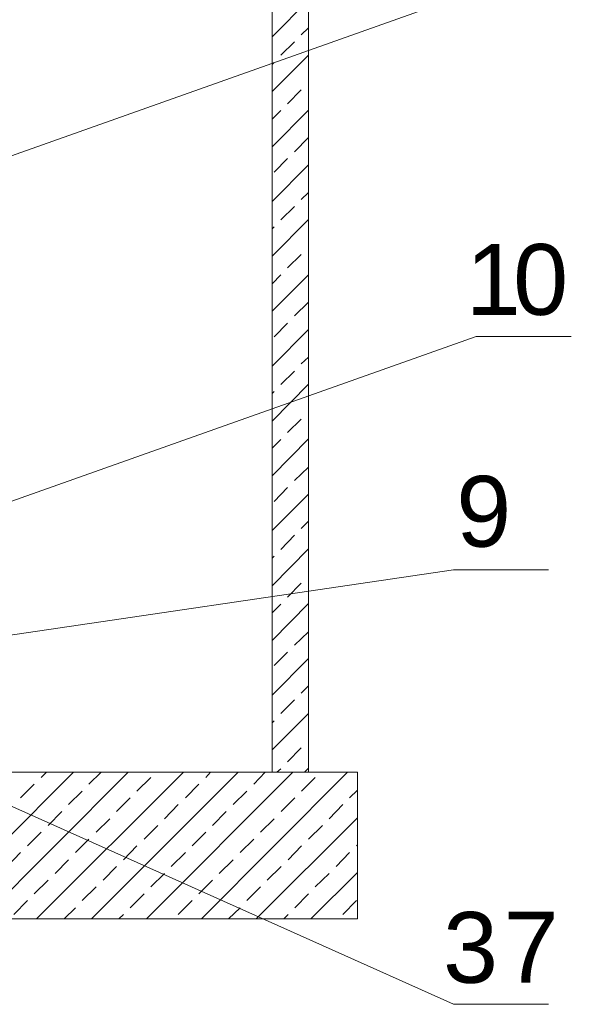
# Model space of a CAD drawing. Extents: x -23500 to 2637, y 21242 to 29547.
# Tile 26 of 121: x -8169 to -7605, y 22560 to 23567. Entities that reach past the tile are written whole.
import ezdxf

# ---------------------------------------------------------------- set-up
doc = ezdxf.new("R2010")
doc.units = 0
doc.header["$LTSCALE"] = 25
doc.layers.get('0').update_dxf_attribs({"linetype": 'CONTINUOUS', "lineweight": 13})
doc.styles.get("Standard").update_dxf_attribs({"font": 'ARIAL.TTF', "height": 50})

msp = doc.modelspace()

# ---------------------------------------------------------------- linework, layer by layer
at = {"color": 7, "lineweight": 9}
for points in [[(-8231.987, 23408.898), (-7707.322, 23594.862), (-7609.924, 23594.862)], [(-8227.068, 23057.128), (-7702.402, 23243.092), (-7605.017, 23243.092)], [(-8225.743, 22930.452), (-7725.651, 23004.134), (-7628.253, 23004.134)], [(-8262.262, 22799.828), (-7725.588, 22559.533), (-7628.203, 22559.533)]]:
    msp.add_lwpolyline(points, dxfattribs=at)
for points in [[(-7911.211, 27522.652), (-7911.211, 27522.652), (-7874.037, 27522.652), (-7874.037, 27522.652), (-7874.037, 27522.652), (-7874.037, 22797.091), (-7874.037, 22797.091), (-7874.037, 22797.091), (-7911.211, 22797.091), (-7911.211, 22797.091), (-7911.211, 22797.091), (-7911.211, 27522.652), (-7911.211, 27522.652)], [(-9498.454, 22797.091), (-9498.454, 22797.091), (-7823.956, 22797.091), (-7823.956, 22797.091), (-7823.956, 22797.091), (-7823.956, 22646.889), (-7823.956, 22646.889), (-7823.956, 22646.889), (-9498.454, 22646.889), (-9498.454, 22646.889), (-9498.454, 22646.889), (-9498.454, 22797.091), (-9498.454, 22797.091)]]:
    msp.add_open_spline(points, degree=3, knots=[0, 0, 0, 0, 1, 1, 1, 2, 2, 2, 3, 3, 3, 4, 4, 4, 4], dxfattribs=at)
for points in [[(-7911.211, 23549.576), (-7911.211, 23549.576), (-7874.036, 23587.256), (-7874.036, 23587.256)], [(-7881.466, 23551.557), (-7881.466, 23551.557), (-7874.036, 23558.999), (-7874.036, 23558.999)], [(-7902.293, 23530.742), (-7902.293, 23530.742), (-7888.404, 23544.618), (-7888.404, 23544.618)], [(-7911.211, 23493.567), (-7911.211, 23493.567), (-7874.036, 23530.742), (-7874.036, 23530.742)], [(-7911.211, 23521.319), (-7911.211, 23521.319), (-7909.231, 23523.3), (-7909.231, 23523.3)], [(-7874.036, 23502.486), (-7874.036, 23502.486), (-7874.036, 23502.978), (-7874.036, 23502.978)], [(-7895.342, 23481.167), (-7895.342, 23481.167), (-7881.466, 23495.548), (-7881.466, 23495.548)], [(-7911.211, 23437.054), (-7911.211, 23437.054), (-7874.036, 23474.721), (-7874.036, 23474.721)], [(-7911.211, 23465.311), (-7911.211, 23465.311), (-7902.293, 23474.229), (-7902.293, 23474.229)], [(-7888.404, 23432.096), (-7888.404, 23432.096), (-7874.036, 23446.464), (-7874.036, 23446.464)], [(-7911.211, 23381.033), (-7911.211, 23381.033), (-7874.036, 23418.712), (-7874.036, 23418.712)], [(-7909.231, 23411.282), (-7909.231, 23411.282), (-7895.342, 23425.158), (-7895.342, 23425.158)], [(-7881.466, 23383.013), (-7881.466, 23383.013), (-7874.036, 23390.456), (-7874.036, 23390.456)], [(-7902.293, 23362.199), (-7902.293, 23362.199), (-7888.404, 23376.075), (-7888.404, 23376.075)], [(-7911.211, 23325.024), (-7911.211, 23325.024), (-7874.036, 23362.691), (-7874.036, 23362.691)], [(-7911.211, 23353.281), (-7911.211, 23353.281), (-7909.231, 23355.261), (-7909.231, 23355.261)], [(-7895.342, 23313.128), (-7895.342, 23313.128), (-7881.466, 23327.004), (-7881.466, 23327.004)], [(-7874.036, 23333.942), (-7874.036, 23333.942), (-7874.036, 23334.447), (-7874.036, 23334.447)], [(-7911.211, 23269.015), (-7911.211, 23269.015), (-7874.036, 23306.19), (-7874.036, 23306.19)], [(-7911.211, 23296.767), (-7911.211, 23296.767), (-7902.293, 23306.19), (-7902.293, 23306.19)], [(-7888.404, 23264.045), (-7888.404, 23264.045), (-7874.036, 23277.934), (-7874.036, 23277.934)], [(-7909.231, 23242.739), (-7909.231, 23242.739), (-7895.342, 23256.615), (-7895.342, 23256.615)], [(-7911.211, 23212.502), (-7911.211, 23212.502), (-7874.036, 23250.169), (-7874.036, 23250.169)], [(-7881.466, 23214.974), (-7881.466, 23214.974), (-7874.036, 23221.912), (-7874.036, 23221.912)], [(-7902.293, 23193.668), (-7902.293, 23193.668), (-7888.404, 23207.544), (-7888.404, 23207.544)], [(-7911.211, 23156.48), (-7911.211, 23156.48), (-7874.036, 23194.16), (-7874.036, 23194.16)], [(-7911.211, 23184.737), (-7911.211, 23184.737), (-7909.231, 23186.718), (-7909.231, 23186.718)], [(-7874.036, 23165.412), (-7874.036, 23165.412), (-7874.036, 23165.904), (-7874.036, 23165.904)], [(-7895.342, 23144.585), (-7895.342, 23144.585), (-7881.466, 23158.461), (-7881.466, 23158.461)], [(-7911.211, 23100.472), (-7911.211, 23100.472), (-7874.036, 23138.139), (-7874.036, 23138.139)], [(-7911.211, 23128.728), (-7911.211, 23128.728), (-7902.293, 23137.647), (-7902.293, 23137.647)], [(-7888.404, 23095.514), (-7888.404, 23095.514), (-7874.036, 23109.39), (-7874.036, 23109.39)], [(-7909.231, 23074.196), (-7909.231, 23074.196), (-7895.342, 23088.576), (-7895.342, 23088.576)], [(-7911.211, 23044.45), (-7911.211, 23044.45), (-7874.036, 23081.638), (-7874.036, 23081.638)], [(-7881.466, 23046.431), (-7881.466, 23046.431), (-7874.036, 23053.873), (-7874.036, 23053.873)], [(-7902.293, 23025.125), (-7902.293, 23025.125), (-7888.404, 23039.493), (-7888.404, 23039.493)], [(-7911.211, 22987.937), (-7911.211, 22987.937), (-7874.036, 23025.617), (-7874.036, 23025.617)], [(-7911.211, 23016.194), (-7911.211, 23016.194), (-7909.231, 23018.187), (-7909.231, 23018.187)], [(-7895.342, 22976.041), (-7895.342, 22976.041), (-7881.466, 22990.422), (-7881.466, 22990.422)], [(-7911.211, 22931.928), (-7911.211, 22931.928), (-7874.036, 22969.595), (-7874.036, 22969.595)], [(-7911.211, 22960.185), (-7911.211, 22960.185), (-7902.293, 22969.103), (-7902.293, 22969.103)], [(-7888.404, 22926.971), (-7888.404, 22926.971), (-7874.036, 22940.859), (-7874.036, 22940.859)], [(-7909.231, 22906.157), (-7909.231, 22906.157), (-7895.342, 22920.033), (-7895.342, 22920.033)], [(-7911.211, 22875.907), (-7911.211, 22875.907), (-7874.036, 22913.587), (-7874.036, 22913.587)], [(-7881.466, 22877.9), (-7881.466, 22877.9), (-7874.036, 22885.33), (-7874.036, 22885.33)], [(-7902.293, 22857.086), (-7902.293, 22857.086), (-7888.404, 22870.962), (-7888.404, 22870.962)], [(-7911.211, 22819.898), (-7911.211, 22819.898), (-7874.036, 22857.086), (-7874.036, 22857.086)], [(-7911.211, 22847.663), (-7911.211, 22847.663), (-7909.231, 22849.643), (-7909.231, 22849.643)], [(-7874.036, 22828.817), (-7874.036, 22828.817), (-7874.036, 22829.321), (-7874.036, 22829.321)], [(-7895.342, 22807.511), (-7895.342, 22807.511), (-7881.466, 22821.879), (-7881.466, 22821.879)], [(-8264.155, 22646.902), (-8264.155, 22646.902), (-8114.445, 22797.091), (-8114.445, 22797.091)], [(-8208.146, 22646.902), (-8208.146, 22646.902), (-8058.436, 22797.091), (-8058.436, 22797.091)], [(-8152.124, 22646.902), (-8152.124, 22646.902), (-8001.923, 22797.091), (-8001.923, 22797.091)], [(-8147.659, 22791.641), (-8147.659, 22791.641), (-8142.209, 22797.091), (-8142.209, 22797.091)], [(-8098.588, 22784.703), (-8098.588, 22784.703), (-8086.188, 22797.091), (-8086.188, 22797.091)], [(-8096.103, 22646.902), (-8096.103, 22646.902), (-7945.914, 22797.091), (-7945.914, 22797.091)], [(-8039.602, 22646.902), (-8039.602, 22646.902), (-7889.893, 22797.091), (-7889.893, 22797.091)], [(-7983.581, 22646.902), (-7983.581, 22646.902), (-7833.871, 22797.091), (-7833.871, 22797.091)], [(-7979.128, 22791.641), (-7979.128, 22791.641), (-7974.171, 22797.091), (-7974.171, 22797.091)], [(-7930.045, 22784.703), (-7930.045, 22784.703), (-7918.149, 22797.091), (-7918.149, 22797.091)], [(-7906.254, 22797.091), (-7906.254, 22797.091), (-7902.293, 22800.56), (-7902.293, 22800.56)], [(-7877.997, 22797.091), (-7877.997, 22797.091), (-7874.036, 22801.065), (-7874.036, 22801.065)], [(-8168.486, 22770.827), (-8168.486, 22770.827), (-8154.597, 22784.703), (-8154.597, 22784.703)], [(-8049.517, 22777.765), (-8049.517, 22777.765), (-8035.137, 22791.641), (-8035.137, 22791.641)], [(-7999.942, 22770.827), (-7999.942, 22770.827), (-7986.066, 22784.703), (-7986.066, 22784.703)], [(-7880.974, 22777.765), (-7880.974, 22777.765), (-7867.098, 22791.641), (-7867.098, 22791.641)], [(-8119.402, 22763.889), (-8119.402, 22763.889), (-8105.526, 22777.765), (-8105.526, 22777.765)], [(-7950.871, 22763.889), (-7950.871, 22763.889), (-7936.983, 22777.765), (-7936.983, 22777.765)], [(-7831.891, 22770.827), (-7831.891, 22770.827), (-7823.969, 22778.762), (-7823.969, 22778.762)], [(-8070.332, 22756.939), (-8070.332, 22756.939), (-8056.455, 22770.827), (-8056.455, 22770.827)], [(-8021.261, 22749.509), (-8021.261, 22749.509), (-8007.372, 22763.889), (-8007.372, 22763.889)], [(-7901.801, 22756.939), (-7901.801, 22756.939), (-7887.912, 22770.827), (-7887.912, 22770.827)], [(-7852.717, 22749.509), (-7852.717, 22749.509), (-7838.841, 22763.889), (-7838.841, 22763.889)], [(-8140.229, 22742.571), (-8140.229, 22742.571), (-8126.353, 22756.939), (-8126.353, 22756.939)], [(-7972.19, 22742.571), (-7972.19, 22742.571), (-7958.301, 22756.939), (-7958.301, 22756.939)], [(-8091.146, 22735.633), (-8091.146, 22735.633), (-8077.27, 22749.509), (-8077.27, 22749.509)], [(-8042.075, 22728.682), (-8042.075, 22728.682), (-8028.199, 22742.571), (-8028.199, 22742.571)], [(-7927.572, 22646.902), (-7927.572, 22646.902), (-7823.969, 22750.505), (-7823.969, 22750.505)], [(-7923.107, 22735.633), (-7923.107, 22735.633), (-7909.231, 22749.509), (-7909.231, 22749.509)], [(-7874.036, 22728.682), (-7874.036, 22728.682), (-7859.655, 22742.571), (-7859.655, 22742.571)], [(-8161.535, 22721.744), (-8161.535, 22721.744), (-8147.659, 22735.633), (-8147.659, 22735.633)], [(-7993.004, 22721.744), (-7993.004, 22721.744), (-7979.128, 22735.633), (-7979.128, 22735.633)], [(-8112.464, 22714.806), (-8112.464, 22714.806), (-8098.588, 22728.682), (-8098.588, 22728.682)], [(-7943.921, 22714.806), (-7943.921, 22714.806), (-7930.045, 22728.682), (-7930.045, 22728.682)], [(-7824.965, 22721.744), (-7824.965, 22721.744), (-7823.969, 22722.741), (-7823.969, 22722.741)], [(-8182.362, 22700.438), (-8182.362, 22700.438), (-8168.486, 22714.806), (-8168.486, 22714.806)], [(-8063.394, 22707.376), (-8063.394, 22707.376), (-8049.517, 22721.744), (-8049.517, 22721.744)], [(-8014.31, 22700.438), (-8014.31, 22700.438), (-7999.942, 22714.806), (-7999.942, 22714.806)], [(-7894.85, 22707.376), (-7894.85, 22707.376), (-7880.974, 22721.744), (-7880.974, 22721.744)], [(-7845.779, 22700.438), (-7845.779, 22700.438), (-7831.891, 22714.806), (-7831.891, 22714.806)], [(-8133.291, 22693.5), (-8133.291, 22693.5), (-8119.402, 22707.376), (-8119.402, 22707.376)], [(-7965.239, 22693.5), (-7965.239, 22693.5), (-7950.871, 22707.376), (-7950.871, 22707.376)], [(-8084.208, 22686.549), (-8084.208, 22686.549), (-8070.332, 22700.438), (-8070.332, 22700.438)], [(-8035.137, 22679.611), (-8035.137, 22679.611), (-8021.261, 22693.5), (-8021.261, 22693.5)], [(-7916.169, 22686.549), (-7916.169, 22686.549), (-7901.801, 22700.438), (-7901.801, 22700.438)], [(-7871.551, 22646.902), (-7871.551, 22646.902), (-7823.969, 22694.484), (-7823.969, 22694.484)], [(-7867.098, 22679.611), (-7867.098, 22679.611), (-7852.717, 22693.5), (-7852.717, 22693.5)], [(-8154.597, 22672.673), (-8154.597, 22672.673), (-8140.229, 22686.549), (-8140.229, 22686.549)], [(-7986.066, 22672.673), (-7986.066, 22672.673), (-7972.19, 22686.549), (-7972.19, 22686.549)], [(-8105.526, 22665.735), (-8105.526, 22665.735), (-8091.146, 22679.611), (-8091.146, 22679.611)], [(-8056.455, 22658.293), (-8056.455, 22658.293), (-8042.075, 22672.673), (-8042.075, 22672.673)], [(-7936.983, 22665.735), (-7936.983, 22665.735), (-7923.107, 22679.611), (-7923.107, 22679.611)], [(-7887.912, 22658.293), (-7887.912, 22658.293), (-7874.036, 22672.673), (-7874.036, 22672.673)], [(-8175.424, 22651.355), (-8175.424, 22651.355), (-8161.535, 22665.735), (-8161.535, 22665.735)], [(-8007.372, 22651.355), (-8007.372, 22651.355), (-7993.004, 22665.735), (-7993.004, 22665.735)], [(-7838.841, 22651.355), (-7838.841, 22651.355), (-7824.965, 22665.735), (-7824.965, 22665.735)], [(-8123.868, 22646.902), (-8123.868, 22646.902), (-8112.464, 22658.293), (-8112.464, 22658.293)], [(-7955.829, 22646.902), (-7955.829, 22646.902), (-7943.921, 22658.293), (-7943.921, 22658.293)], [(-8067.859, 22646.902), (-8067.859, 22646.902), (-8063.394, 22651.355), (-8063.394, 22651.355)], [(-7899.316, 22646.902), (-7899.316, 22646.902), (-7894.85, 22651.355), (-7894.85, 22651.355)]]:
    msp.add_open_spline(points, degree=3, dxfattribs=at)

# ---------------------------------------------------------------- texts
at = {"color": 7, "char_height": 72.44037, "attachment_point": 1}
for s, insert in [('{\\fArial|b0|i0|c0;1}', (-7713.106, 23337.551)), ('{\\fArial|b0|i0|c0;0}', (-7664.505, 23337.551)), ('{\\fArial|b0|i0|c0;9}', (-7722.763, 23100.302)), ('{\\fArial|b0|i0|c0;3}', (-7736.295, 22653.988)), ('{\\fArial|b0|i0|c0;7}', (-7674.354, 22654.243))]:
    msp.add_mtext(s, dxfattribs=dict(at, insert=insert))

doc.saveas('drawing.dxf')
